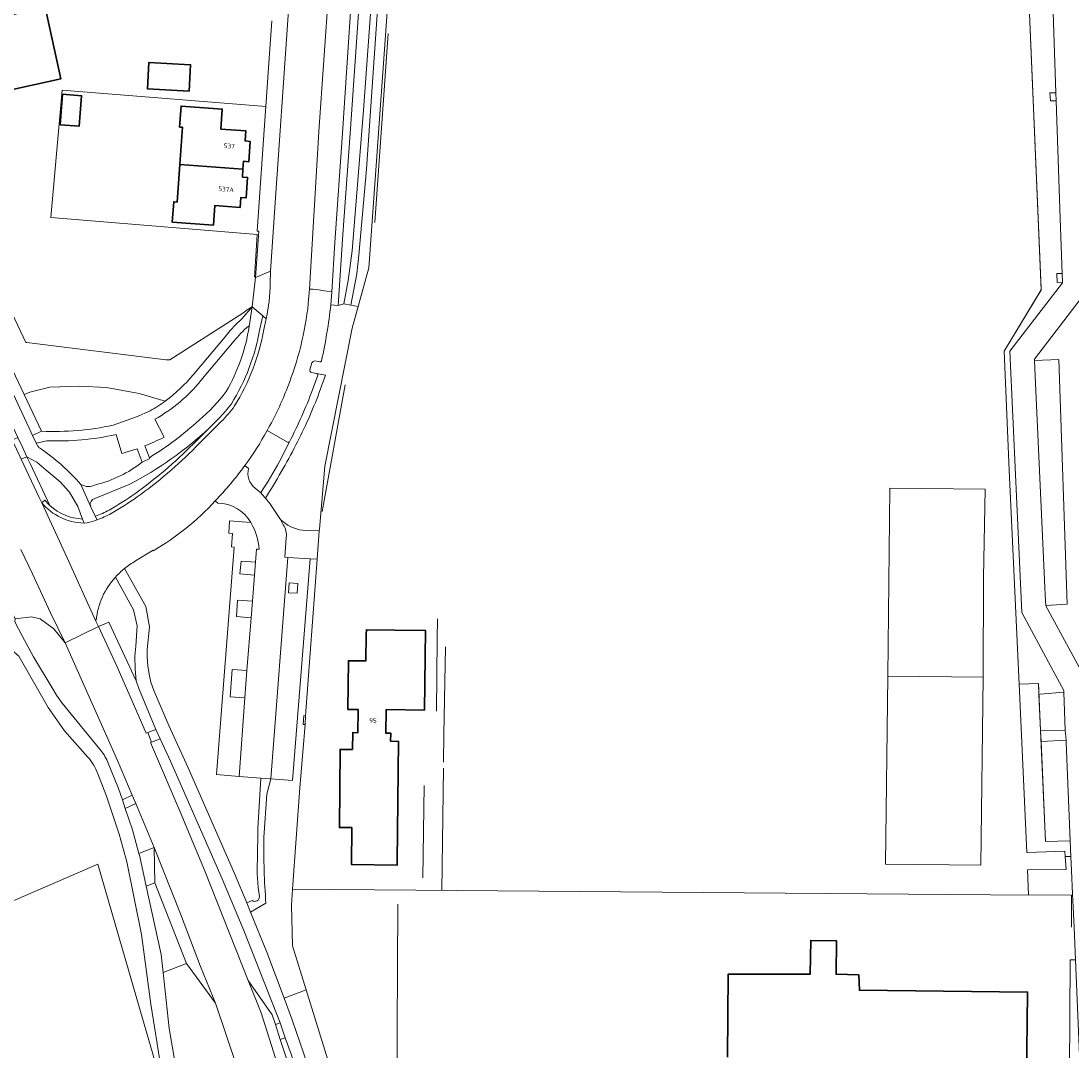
# Model space of a CAD drawing. Extents: x 151587 to 155483, y 462503 to 464608.
# Tile 8 of 236: x 152157 to 152362, y 463279 to 463480. Entities that reach past the tile are written whole.
import ezdxf
from ezdxf.enums import TextEntityAlignment as Align

# ---------------------------------------------------------------- set-up
doc = ezdxf.new("R2010")
doc.units = 0
doc.header["$LTSCALE"] = 0.5
for name, color, linetype, lineweight in [('B-RO-GR-BEPLANTING_CULTUUR_BOSPLANTSOEN-GV', 251, 'CONTINUOUS', 18), ('B-RO-GR-BOS_GEMENGD-GV', 251, 'CONTINUOUS', 13), ('B-RO-GR-GROENVOORZIENING-GV', 251, 'CONTINUOUS', 18), ('B-RO-GR-HAAG-GV', 251, 'CONTINUOUS', 13), ('B-RO-IE-TERREINAFSCHEIDING_KUNSTMATIG_HEKWERK-G', 251, 'IE-TERREINAFSCHEIDING-KUNSTMATIG', 18), ('B-RO-OG-BEBOUWING-GV', 6, 'CONTINUOUS', 35), ('B-RO-OG-BEBOUWING-T18', 1, 'CONTINUOUS', 18), ('B-RO-OG-TERREIN_CULTUURSCHEIDING-GV', 251, 'CONTINUOUS', 18), ('B-RO-OG-TERREIN_ONBEGROEID-GV', 251, 'CONTINUOUS', 18), ('B-RO-OG-WATER_GREPPEL-GV', 251, 'CONTINUOUS', 18), ('B-RO-OG-WATER_SLOOT-GV', 251, 'CONTINUOUS', 18), ('B-RO-VH-VERHARDING_ASFALT-GV', 251, 'CONTINUOUS', 18), ('B-RO-VH-VERHARDING_BETONSTRAATSTEEN-GV', 251, 'CONTINUOUS', 18), ('B-RO-VH-VERHARDING_GRASBETONSTEEN-GV', 251, 'CONTINUOUS', 18), ('B-RO-VH-VERHARDING_HALFVERHARDING-GV', 251, 'CONTINUOUS', 18), ('B-RO-VH-VERHARDING_STRAATBAKSTEEN-GV', 251, 'CONTINUOUS', 18), ('B-RO-VH-VERHARDING_TEGEL-GV', 251, 'CONTINUOUS', 18)]:
    doc.layers.add(name, color=color, linetype=linetype, lineweight=lineweight)
doc.styles.add('NLCS-ISO-M200-T18', font='NLCS-ISO.ttf', dxfattribs={"height": 0.36})
doc.linetypes.add('IE-TERREINAFSCHEIDING-KUNSTMATIG', pattern='A,4,[82,NLCS.SHX,S=0.75,R=90,X=0,Y=0],4,-2', length=10)

msp = doc.modelspace()

# ---------------------------------------------------------------- linework, layer by layer
at = {"layer": 'B-RO-GR-BEPLANTING_CULTUUR_BOSPLANTSOEN-GV', "flags": 128}
for points in [[(152200.215, 463421.865), (152202.267, 463424.205), (152201.294, 463423.648), (152200.447, 463422.997), (152186.173, 463413.89), (152185.399, 463413.869), (152158.253, 463417.275), (152158.05, 463417.254), (152139.633, 463456.161), (152136.839, 463462.065), (152133.478, 463469.165), (152128.193, 463480.065), (152125.413, 463492.973), (152119.858, 463493.47), (152116.54, 463500), (152115.038, 463502.899), (152112.917, 463501.88), (152114.845, 463497.437), (152117.463, 463491.793), (152126.962, 463472.018), (152129.867, 463465.888)], [(152129.867, 463465.888), (152157.734, 463407.083), (152158.807, 463407.527), (152162.761, 463408.56), (152168.517, 463408.748), (152173.789, 463408.466), (152180.204, 463407.308), (152185.254, 463405.817)], [(152190.781, 463411.02), (152197.271, 463418.779)], [(152209.143, 463397.781), (152205.142, 463400.065)], [(152207.639, 463394.121), (152209.552, 463397.893)], [(152200.818, 463393.219), (152201.529, 463392.681)], [(152202.822, 463388.786), (152203.926, 463387.921)], [(152195.518, 463385.912), (152195.03, 463386.359)], [(152203.283, 463316.259), (152203.327, 463322.399), (152203.967, 463332.22), (152199.677, 463332.547), (152195.289, 463332.884), (152198.701, 463377.288), (152198.193, 463377.339), (152198.406, 463379.942), (152197.674, 463380), (152197.842, 463382.432), (152202, 463382.092)], [(152182.935, 463376.607), (152182.883, 463376.693), (152179.466, 463374.61)], [(152212.569, 463342.693), (152212.215, 463342.708), (152212.307, 463344.403), (152212.683, 463344.395), (152214.939, 463374.951), (152213.547, 463375.034), (152210.143, 463331.75), (152205.871, 463332.075), (152205.09, 463329.088), (152204.553, 463320.604)], [(152177.305, 463373.106), (152181.461, 463365.726)], [(152181.461, 463365.726), (152182.218, 463361.738), (152181.767, 463357.296), (152181.717, 463355.869), (152181.858, 463354.15), (152182.126, 463352.499), (152182.48, 463350.962), (152183.052, 463349.328), (152185.769, 463342.943), (152185.959, 463342.496), (152189.715, 463334.224), (152198.792, 463313.602), (152201.191, 463307.871), (152202.248, 463308.309)], [(152204.943, 463307.789), (152201.937, 463306.045), (152205.098, 463298.245), (152208.474, 463289.253), (152212.802, 463290.871), (152210.152, 463299.451), (152209.896, 463307.395), (152210.126, 463310.539), (152211.573, 463330.311), (152212.569, 463342.693)]]:
    msp.add_lwpolyline(points, dxfattribs=at)
at = {"layer": 'B-RO-GR-BEPLANTING_CULTUUR_BOSPLANTSOEN-GV'}
for points in [[(152197.271, 463418.779, -0.034167), (152200.215, 463421.865)], [(152185.254, 463405.817, 0.0624411), (152190.781, 463411.02)], [(152205.142, 463400.065, -0.0399534), (152200.818, 463393.219)], [(152209.552, 463397.893, -0.2157217), (152209.143, 463397.781)], [(152203.926, 463387.921, 0.0188661), (152207.639, 463394.121)], [(152201.529, 463392.681, 0.2914162), (152202.822, 463388.786)], [(152195.03, 463386.359, -0.0772192), (152182.935, 463376.607)], [(152202, 463382.092, 0.2603609), (152195.518, 463385.912)], [(152179.466, 463374.61, 0.0297152), (152177.305, 463373.106)], [(152204.553, 463320.604, 0.0260604), (152204.943, 463307.789)], [(152203.646, 463309.1, -0.0515456), (152203.283, 463316.259)], [(152202.248, 463308.309, 0.647336), (152203.646, 463309.1)]]:
    msp.add_lwpolyline(points, format="xyb", dxfattribs=at)
at = {"layer": 'B-RO-GR-BEPLANTING_CULTUUR_BOSPLANTSOEN-GV', "flags": 128}
msp.add_lwpolyline([(152228.766, 463178.239), (152208.931, 463245.609), (152208.155, 463248.245), (152202.562, 463265.892), (152199.327, 463275.719), (152195.085, 463288.243), (152189.392, 463296.017), (152184.833, 463294.241), (152186.026, 463283.35), (152189.318, 463264.431), (152193.528, 463250.88), (152200.622, 463231.857), (152213.524, 463200.505), (152217.23, 463192.623), (152218.894, 463190.42), (152223.105, 463184.513), (152225.545, 463179.652), (152226.568, 463177.582)], close=True, dxfattribs=at)
at = {"layer": 'B-RO-GR-BOS_GEMENGD-GV', "flags": 128}
for points in [[(152170.145, 463336.318), (152165.561, 463341.459), (152162.423, 463345.987), (152156.697, 463356.024), (152155.767, 463356.821), (152147.933, 463353.542), (152137.314, 463349.226), (152122.023, 463342.832), (152132.809, 463316.924), (152136.064, 463307.604)], [(152126.248, 463295.891), (152126.188, 463295.541), (152172.107, 463315.391), (152189.067, 463256.76), (152189.191, 463256.764), (152188.486, 463258.956), (152186.659, 463265.557), (152184.482, 463275.464), (152182.449, 463288.085), (152180.629, 463301.686), (152177.767, 463315.875), (152177.588, 463316.573), (152176.294, 463321.242), (152173.787, 463328.707), (152172.085, 463333.037)]]:
    msp.add_lwpolyline(points, dxfattribs=at)
at = {"layer": 'B-RO-GR-BOS_GEMENGD-GV'}
msp.add_lwpolyline([(152172.085, 463333.037, 0.0963327), (152170.145, 463336.318)], format="xyb", dxfattribs=at)
at = {"layer": 'B-RO-GR-BOS_GEMENGD-GV', "flags": 128}
msp.add_lwpolyline([(152124.116, 463283.446), (152123.491, 463277.136), (152122.215, 463264.635), (152121.009, 463259.339), (152120.954, 463257.378), (152121.589, 463256.267), (152123.233, 463256.019), (152140.347, 463255.688), (152165.109, 463255.893), (152189.067, 463256.76), (152172.107, 463315.391), (152126.188, 463295.541)], close=True, dxfattribs=at)
at = {"layer": 'B-RO-GR-GROENVOORZIENING-GV', "flags": 128}
for points in [[(152215.379, 463380.807), (152216.456, 463393.081), (152221.798, 463420.049), (152222.969, 463424.314), (152221.497, 463424.559), (152220.159, 463424.782), (152219.03, 463424.506), (152217.592, 463424.603)], [(152215.451, 463413.453), (152214.467, 463413.649)], [(152213.927, 463413.29), (152213.521, 463411.941)], [(152213.84, 463411.391), (152214.818, 463411.196), (152216.535, 463410.853), (152215.355, 463407.505)], [(152158.266, 463394.942), (152157.119, 463394.482), (152160.671, 463386.985), (152161.157, 463385.966), (152161.751, 463386.457)], [(152162.737, 463385.422), (152158.884, 463393.627), (152158.266, 463394.942)], [(152205.968, 463385.454), (152207.79, 463382.695)], [(152212.107, 463380.603), (152215.352, 463380.514), (152215.379, 463380.807)], [(152178.814, 463328.867), (152175.973, 463335.65), (152165.697, 463358.62), (152163.496, 463361.338), (152160.84, 463363.275), (152159.169, 463363.711), (152155.946, 463363.321), (152155.903, 463362.733), (152157.314, 463359.964), (152159.522, 463355.883), (152163.208, 463349.822), (152164.052, 463348.416), (152165.11, 463346.838), (152172.453, 463337.903)], [(152173.982, 463335.474), (152176.129, 463330.173), (152176.89, 463327.946), (152178.814, 463328.867)]]:
    msp.add_lwpolyline(points, dxfattribs=at)
at = {"layer": 'B-RO-GR-GROENVOORZIENING-GV'}
for points in [[(152217.592, 463424.603, -0.0271585), (152215.8, 463413.702)], [(152214.467, 463413.649, 0.3460228), (152213.927, 463413.29)], [(152215.8, 463413.702, -0.4110631), (152215.451, 463413.453)], [(152213.521, 463411.941, 0.4496752), (152213.84, 463411.391)], [(152215.355, 463407.505, -0.0269407), (152210.799, 463397.256)], [(152210.799, 463397.256, -0.0205703), (152204.831, 463386.874)], [(152161.751, 463386.457, 0.0351225), (152162.737, 463385.422)], [(152204.831, 463386.874, -0.0105598), (152205.968, 463385.454)], [(152207.79, 463382.695, 0.1625051), (152212.107, 463380.603)], [(152172.453, 463337.903, -0.0753036), (152173.982, 463335.474)]]:
    msp.add_lwpolyline(points, format="xyb", dxfattribs=at)
at = {"layer": 'B-RO-GR-GROENVOORZIENING-GV', "flags": 128}
for points in [[(152202.701, 463371.858), (152202.901, 463374.346), (152200.068, 463374.574), (152199.867, 463372.086)], [(152211.172, 463370.226), (152209.458, 463370.339), (152209.33, 463368.402), (152211.044, 463368.289)], [(152202.282, 463366.749), (152199.394, 463366.96), (152199.159, 463363.735), (152202.047, 463363.524)], [(152181.894, 463341.09), (152183.461, 463341.708), (152180.122, 463349.692), (152179.57, 463351.17), (152174.281, 463362.628), (152172.231, 463361.791), (152175.869, 463353.936), (152181.57, 463340.962)], [(152201.23, 463353.218), (152198.353, 463353.433), (152197.955, 463348.105), (152200.833, 463347.889)], [(152206.772, 463284.124), (152207.722, 463284.438), (152200.592, 463302.468), (152196.38, 463312.52), (152186.282, 463335.526), (152184.299, 463339.889), (152182.573, 463339.233), (152182.396, 463339.169), (152188.394, 463325.191), (152193.034, 463313.915), (152201.477, 463292.699), (152206.145, 463286.023)], [(152183.1, 463318.636), (152179.503, 463327.221), (152177.467, 463326.256), (152178.891, 463322.09), (152180.125, 463317.477)]]:
    msp.add_lwpolyline(points, close=True, dxfattribs=at)
at = {"layer": 'B-RO-GR-HAAG-GV', "flags": 128}
for points in [[(152162.737, 463385.422), (152158.884, 463393.627), (152158.266, 463394.942), (152157.119, 463394.482)], [(152157.119, 463394.482), (152160.671, 463386.985), (152161.157, 463385.966), (152161.751, 463386.457)], [(152173.982, 463335.474), (152176.129, 463330.173), (152176.89, 463327.946), (152178.814, 463328.867), (152175.973, 463335.65), (152165.697, 463358.62), (152163.496, 463361.338), (152160.84, 463363.275), (152159.169, 463363.711), (152155.946, 463363.321), (152155.903, 463362.733), (152157.314, 463359.964), (152159.522, 463355.883), (152163.208, 463349.822), (152164.052, 463348.416), (152165.11, 463346.838), (152172.453, 463337.903)]]:
    msp.add_lwpolyline(points, dxfattribs=at)
at = {"layer": 'B-RO-GR-HAAG-GV'}
for points in [[(152161.751, 463386.457, 0.0351225), (152162.737, 463385.422)], [(152172.453, 463337.903, -0.0753036), (152173.982, 463335.474)]]:
    msp.add_lwpolyline(points, format="xyb", dxfattribs=at)
at = {"layer": 'B-RO-GR-HAAG-GV', "flags": 128}
for points in [[(152172.231, 463361.791), (152175.869, 463353.936), (152181.57, 463340.962), (152181.894, 463341.09), (152183.461, 463341.708), (152180.122, 463349.692), (152179.57, 463351.17), (152174.281, 463362.628)], [(152206.772, 463284.124), (152207.722, 463284.438), (152200.592, 463302.468), (152196.38, 463312.52), (152186.282, 463335.526), (152184.299, 463339.889), (152182.573, 463339.233), (152182.396, 463339.169), (152188.394, 463325.191), (152193.034, 463313.915), (152201.477, 463292.699), (152206.145, 463286.023)], [(152177.467, 463326.256), (152178.891, 463322.09), (152180.125, 463317.477), (152183.1, 463318.636), (152179.503, 463327.221)]]:
    msp.add_lwpolyline(points, close=True, dxfattribs=at)
at = {"layer": 'B-RO-IE-TERREINAFSCHEIDING_KUNSTMATIG_HEKWERK-G', "flags": 128}
for points in [[(152215.379, 463380.807), (152216.456, 463393.081), (152221.798, 463420.049), (152225.035, 463431.841), (152229.881, 463500)], [(152353.304, 463500), (152356.315, 463427.805)], [(152226.209, 463440.691), (152228.818, 463477.587)], [(152165.157, 463466.522), (152162.946, 463441.647)], [(152204.888, 463463.322), (152165.157, 463466.522)], [(152162.946, 463441.647), (152203.221, 463438.315)], [(152203.221, 463438.315), (152202.678, 463429.983)], [(152356.386, 463427.632), (152349.133, 463415.559), (152350.071, 463392.299)], [(152202.267, 463424.205), (152201.294, 463423.648), (152200.447, 463422.997)], [(152200.447, 463422.997), (152186.173, 463413.89)], [(152158.253, 463417.275), (152158.05, 463417.254)], [(152185.399, 463413.869), (152158.253, 463417.275)], [(152186.173, 463413.89), (152185.399, 463413.869)], [(152220.39, 463409), (152215.926, 463384.234)], [(152350.071, 463392.299), (152352.057, 463350.522)], [(152345.067, 463371.356), (152345.377, 463388.631), (152326.777, 463388.818), (152326.376, 463352.11)], [(152215.352, 463380.514), (152215.379, 463380.807)], [(152214.939, 463374.951), (152215.352, 463380.514)], [(152212.683, 463344.395), (152214.939, 463374.951)], [(152345.006, 463351.918), (152345.067, 463371.356)], [(152238.4, 463359.364), (152238.451, 463363.308)], [(152238.215, 463345.277), (152238.4, 463359.364)], [(152239.708, 463340.721), (152240, 463357.843)], [(152326.376, 463352.11), (152325.936, 463315.395), (152344.58, 463315.243)], [(152345.006, 463351.918), (152326.376, 463352.11)], [(152344.58, 463315.243), (152345.006, 463351.918)], [(152352.057, 463350.522), (152355.804, 463350.649), (152356.218, 463341.472)], [(152352.057, 463350.522), (152353.531, 463317.654), (152360.982, 463317.92), (152361.043, 463316.873)], [(152212.569, 463342.693), (152212.683, 463344.395)], [(152211.573, 463330.311), (152212.569, 463342.693)], [(152239.616, 463335.308), (152239.708, 463340.721)], [(152356.218, 463341.472), (152357.189, 463319.904)], [(152239.308, 463310.287), (152239.587, 463334.132)], [(152210.126, 463310.539), (152211.573, 463330.311)], [(152235.603, 463312.73), (152235.823, 463330.766)], [(152361.043, 463316.873), (152361.189, 463314.392), (152353.677, 463314.331), (152353.851, 463309.433)], [(152209.896, 463307.395), (152210.126, 463310.539)], [(152346.435, 463309.428), (152210.126, 463310.539)], [(152346.435, 463309.428), (152362.268, 463309.369), (152362.262, 463303.135)], [(152210.152, 463299.451), (152209.896, 463307.395)], [(152230.692, 463307.586), (152230.526, 463270.792), (152264.898, 463270.486)], [(152212.802, 463290.871), (152210.152, 463299.451)], [(152362.017, 463296.708), (152361.845, 463275.002)], [(152221.51, 463262.674), (152212.802, 463290.871)]]:
    msp.add_lwpolyline(points, dxfattribs=at)
at = {"layer": 'B-RO-OG-BEBOUWING-GV', "flags": 128}
for points in [[(152145.337, 463464.433), (152164.882, 463468.755), (152161.81, 463482.713), (152152.582, 463480.665)], [(152353.549, 463277.1), (152353.568, 463279.093), (152353.677, 463290.201), (152353.679, 463290.419), (152320.85, 463290.782), (152320.717, 463293.795), (152316.293, 463293.924), (152316.364, 463300.452), (152311.324, 463300.507), (152311.252, 463293.945), (152295.217, 463293.946), (152295.048, 463277.734)]]:
    msp.add_lwpolyline(points, dxfattribs=at)
for points in [[(152189.933, 463466.355), (152190.204, 463471.482), (152182.046, 463471.913), (152181.774, 463466.787)], [(152164.726, 463459.772), (152168.433, 463459.46), (152168.935, 463465.439), (152165.228, 463465.751)], [(152188.097, 463451.984), (152200.454, 463451.089), (152200.566, 463452.63), (152201.564, 463452.557), (152201.851, 463456.527), (152200.854, 463456.599), (152200.996, 463458.564), (152196.129, 463458.917), (152196.413, 463462.84), (152188.374, 463463.423), (152188.077, 463459.32), (152188.626, 463459.28)], [(152200.454, 463451.089), (152188.097, 463451.984), (152187.568, 463444.682), (152186.919, 463444.729), (152186.631, 463440.749), (152194.67, 463440.167), (152194.947, 463443.992), (152199.914, 463443.632), (152200.054, 463445.568), (152201.052, 463445.496), (152201.34, 463449.475), (152200.343, 463449.548)], [(152230.582, 463315.995), (152230.829, 463339.38), (152229.284, 463339.4), (152229.302, 463340.999), (152228.331, 463341.011), (152228.385, 463345.595), (152235.896, 463345.493), (152236.106, 463361.008), (152230.108, 463361.089), (152224.544, 463361.164), (152224.532, 463360.292), (152224.462, 463355.089), (152221.028, 463355.135), (152220.934, 463345.688), (152220.933, 463345.629), (152221.735, 463345.622), (152222.925, 463345.612), (152222.886, 463341.07), (152221.883, 463341.086), (152221.829, 463337.824), (152219.429, 463337.825), (152219.292, 463322.555), (152221.697, 463322.554), (152221.668, 463315.312), (152230.574, 463315.223)]]:
    msp.add_lwpolyline(points, close=True, dxfattribs=at)
at = {"layer": 'B-RO-OG-TERREIN_CULTUURSCHEIDING-GV', "flags": 128}
for points in [[(152359.214, 463466.025), (152358.394, 463489.592), (152358.35, 463489.589), (152357.221, 463489.5), (152357.194, 463491.267), (152358.281, 463491.254), (152358.336, 463491.253), (152357.926, 463503.053)], [(152353.304, 463500), (152356.326, 463427.533), (152349.133, 463415.559), (152350.071, 463392.299), (152352.057, 463350.522), (152355.804, 463350.649), (152355.899, 463348.551), (152356.154, 463348.574), (152360.751, 463348.98), (152360.74, 463349.292), (152358.207, 463353.983), (152352.54, 463364.512), (152350.247, 463415.53), (152360.505, 463428.935), (152360.501, 463429.043), (152359.48, 463428.99), (152359.42, 463430.708), (152360.442, 463430.746), (152360.069, 463441.46), (152359.269, 463464.457), (152359.247, 463464.457), (152358.132, 463464.451), (152358.048, 463466.008), (152359.206, 463466.025), (152359.214, 463466.025)], [(152201.658, 463420.401), (152201.497, 463420.463)], [(152198.73, 463417.562), (152192.241, 463409.805)], [(152185.254, 463405.817), (152180.204, 463407.308), (152173.789, 463408.466), (152168.517, 463408.748), (152162.761, 463408.56), (152158.807, 463407.527), (152157.734, 463407.083), (152161.12, 463399.939)], [(152183.263, 463402.272), (152185.041, 463398.759)], [(152180.779, 463393.892), (152179.773, 463396.506), (152176.794, 463395.554), (152175.684, 463399.302)], [(152190.698, 463397.404), (152193.895, 463400.592)], [(152162.143, 463398.078), (152160.085, 463397.569), (152160.332, 463397.138)], [(152181.305, 463397.084), (152182.162, 463394.765)], [(152158.266, 463394.942), (152158.884, 463393.627), (152162.737, 463385.422)], [(152169.113, 463382.789), (152168.192, 463385.216), (152166.564, 463388.058), (152164.716, 463390.044), (152162.012, 463392.306), (152160.191, 463393.906), (152158.266, 463394.942)], [(152178.236, 463389.53), (152171.493, 463386.81)], [(152170.656, 463385.33), (152171.613, 463383.318)], [(152172.231, 463361.791), (152174.281, 463362.628), (152179.57, 463351.17), (152179.374, 463353.473), (152179.32, 463356.032), (152179.501, 463357.996), (152179.786, 463361.938), (152179.068, 463365.088), (152175.564, 463371.452)], [(152171.795, 463363.07), (152171.666, 463363.01), (152172.231, 463361.791)]]:
    msp.add_lwpolyline(points, dxfattribs=at)
at = {"layer": 'B-RO-OG-TERREIN_CULTUURSCHEIDING-GV'}
for points in [[(152197.191, 463407.701, 0.091738), (152201.658, 463420.401)], [(152201.497, 463420.463, 0.0342248), (152198.73, 463417.562)], [(152192.241, 463409.805, -0.0910274), (152183.263, 463402.272)], [(152191.866, 463402.083, 0.0580231), (152197.191, 463407.701)], [(152182.324, 463403.924, 0.0288677), (152185.254, 463405.817)], [(152175.096, 463401.109, 0.0281292), (152182.324, 463403.924)], [(152182.162, 463394.765, 0.0491034), (152191.866, 463402.083)], [(152161.12, 463399.939, 0.0653948), (152175.096, 463401.109)], [(152175.684, 463399.302, -0.066902), (152162.143, 463398.078)], [(152193.895, 463400.592, -0.068741), (152178.236, 463389.53)], [(152179.357, 463387.722, 0.0401953), (152190.698, 463397.404)], [(152185.041, 463398.759, -0.0216494), (152181.305, 463397.084)], [(152160.332, 463397.138, 0.13873), (152160.717, 463396.666)], [(152160.717, 463396.666, -0.0629612), (152168.786, 463389.549)], [(152171.655, 463389.478, 0.1059034), (152180.779, 463393.892)], [(152168.786, 463389.549, 0.2687341), (152171.655, 463389.478)], [(152174.322, 463384.551, 0.0177612), (152179.357, 463387.722)], [(152162.737, 463385.422, 0.1752286), (152169.113, 463382.789)], [(152171.493, 463386.81, 0.3913761), (152170.656, 463385.33)], [(152171.613, 463383.318, 0.0416527), (152174.322, 463384.551)], [(152175.564, 463371.452, 0.1652006), (152171.795, 463363.07)]]:
    msp.add_lwpolyline(points, format="xyb", dxfattribs=at)
at = {"layer": 'B-RO-OG-TERREIN_CULTUURSCHEIDING-GV', "flags": 128}
for points in [[(152180.125, 463317.477), (152180.281, 463316.895), (152181.541, 463311.112), (152183.25, 463311.778), (152183.1, 463318.636)], [(152363.03, 463296.754), (152362.017, 463296.708), (152361.845, 463275.002), (152361.73, 463260.506), (152361.557, 463243.719), (152363.966, 463244.39), (152364.232, 463268.818)], [(152212.802, 463290.871), (152208.474, 463289.253), (152210.126, 463284.854), (152215.143, 463270.272), (152217.57, 463262.326), (152221.108, 463249.177), (152222.679, 463243.336), (152223.373, 463241.128), (152227.499, 463243.181), (152223.154, 463257.469), (152221.51, 463262.674)], [(152216.107, 463247.715), (152217.814, 463241.862), (152220.75, 463240.734), (152221.407, 463240.907), (152219.191, 463248.615), (152216.401, 463258.316), (152212.931, 463269.458), (152209.856, 463278.333), (152208.694, 463281.494), (152207.743, 463281.18), (152211.243, 463270.576), (152214.026, 463262.329), (152214.601, 463253.746), (152214.37, 463253.67)]]:
    msp.add_lwpolyline(points, close=True, dxfattribs=at)
at = {"layer": 'B-RO-OG-TERREIN_ONBEGROEID-GV', "flags": 128}
msp.add_lwpolyline([(152361.054, 463341.597), (152356.218, 463341.472), (152356.312, 463339.375), (152356.371, 463339.378), (152361.2, 463339.6)], close=True, dxfattribs=at)
at = {"layer": 'B-RO-OG-WATER_GREPPEL-GV', "flags": 128}
msp.add_lwpolyline([(152230.368, 463567.046), (152228.75, 463542.513), (152226.919, 463511.881), (152226.58, 463500.001), (152225.947, 463489.542), (152223.968, 463462.604), (152221.805, 463435.132), (152220.977, 463429.359), (152220.159, 463424.782), (152221.497, 463424.559), (152222.685, 463430.628), (152223.108, 463434.317), (152224.546, 463451.102), (152226.78, 463483.161), (152227.758, 463497.868), (152227.947, 463500.001), (152229.574, 463512.764), (152232.325, 463552.949), (152233.333, 463565.009)], dxfattribs=at)
at = {"layer": 'B-RO-OG-WATER_SLOOT-GV', "flags": 128}
for points in [[(152228.621, 463564.747), (152228.543, 463563.52), (152227.606, 463548.77), (152226.341, 463530.25), (152224.274, 463500), (152223.042, 463481.556), (152221.364, 463458.061), (152219.958, 463438.366), (152219.03, 463424.506), (152220.159, 463424.782), (152220.977, 463429.359), (152221.805, 463435.132), (152223.968, 463462.604), (152225.947, 463489.542), (152226.58, 463500.001), (152226.919, 463511.881), (152228.75, 463542.513), (152230.368, 463567.046)], [(152233.333, 463565.009), (152232.325, 463552.949), (152229.574, 463512.764), (152227.947, 463500.001), (152227.758, 463497.868), (152226.78, 463483.161), (152224.546, 463451.102), (152223.108, 463434.317), (152222.685, 463430.628), (152221.497, 463424.559), (152222.969, 463424.314), (152225.035, 463431.841), (152229.881, 463500), (152234.566, 463565.856)]]:
    msp.add_lwpolyline(points, dxfattribs=at)
at = {"layer": 'B-RO-VH-VERHARDING_ASFALT-GV', "flags": 128}
for points in [[(152138.168, 463437.682), (152156.49, 463398.723), (152157.388, 463396.813), (152158.266, 463394.942), (152160.191, 463393.906), (152162.012, 463392.306), (152164.716, 463390.044), (152166.564, 463388.058), (152168.192, 463385.216), (152169.113, 463382.789), (152169.409, 463382.01), (152170.044, 463382.031)], [(152205.856, 463431.176), (152202.876, 463429.964), (152202.391, 463425.373), (152202.267, 463424.205), (152204.339, 463422.46), (152204.999, 463421.905)], [(152205.766, 463428.803), (152205.856, 463431.176)], [(152203.741, 463419.932), (152204.339, 463422.46), (152202.267, 463424.205), (152201.658, 463420.401)], [(152160.332, 463397.138), (152160.085, 463397.569), (152159.359, 463399.11), (152158.686, 463400.539), (152150.067, 463418.833)], [(152193.895, 463400.592), (152195.657, 463402.349)], [(152157.076, 463376.872), (152159.321, 463372.085), (152162.879, 463364.498), (152165.697, 463358.62), (152172.231, 463361.791), (152171.666, 463363.01), (152166.085, 463375.182), (152161.157, 463385.966), (152160.671, 463386.985), (152157.119, 463394.482), (152156.258, 463396.298)], [(152182.162, 463394.765), (152182.241, 463394.603), (152180.779, 463393.892)], [(152168.786, 463389.549), (152170.656, 463385.33)], [(152171.945, 463382.619), (152171.613, 463383.318), (152170.656, 463385.33), (152168.786, 463389.549)], [(152171.493, 463386.81), (152178.236, 463389.53)], [(152152.158, 463371.614), (152154.052, 463367.468), (152155.946, 463363.321), (152159.169, 463363.711), (152160.84, 463363.275), (152163.496, 463361.338), (152165.697, 463358.62), (152162.879, 463364.498), (152159.321, 463372.085), (152157.076, 463376.872)], [(152215.143, 463270.272), (152210.126, 463284.854), (152208.474, 463289.253), (152205.098, 463298.245), (152201.937, 463306.045), (152201.191, 463307.871), (152198.792, 463313.602), (152189.715, 463334.224), (152185.959, 463342.496), (152185.769, 463342.943), (152183.052, 463349.328), (152182.48, 463350.962), (152182.126, 463352.499), (152181.858, 463354.15), (152181.717, 463355.869), (152181.767, 463357.296), (152182.218, 463361.738), (152181.461, 463365.726), (152177.305, 463373.106)], [(152175.564, 463371.452), (152179.068, 463365.088), (152179.786, 463361.938), (152179.501, 463357.996), (152179.32, 463356.032), (152179.374, 463353.473), (152179.57, 463351.17), (152180.122, 463349.692), (152183.461, 463341.708), (152184.299, 463339.889), (152186.282, 463335.526), (152196.38, 463312.52), (152200.592, 463302.468), (152207.722, 463284.438), (152208.694, 463281.494), (152209.856, 463278.333), (152212.931, 463269.458), (152216.401, 463258.316), (152219.191, 463248.615)], [(152172.453, 463337.903), (152165.11, 463346.838), (152164.052, 463348.416), (152163.208, 463349.822), (152159.522, 463355.883), (152157.314, 463359.964), (152155.903, 463362.733)], [(152153.63, 463361.604), (152153.827, 463361.194), (152153.965, 463361.258), (152155.767, 463356.821), (152156.697, 463356.024), (152162.423, 463345.987), (152165.561, 463341.459), (152170.145, 463336.318)], [(152214.37, 463253.67), (152203.974, 463286.399), (152201.477, 463292.699), (152193.034, 463313.915), (152188.394, 463325.191), (152182.396, 463339.169), (152182.573, 463339.233), (152181.894, 463341.09), (152181.57, 463340.962), (152175.869, 463353.936), (152172.231, 463361.791), (152165.697, 463358.62), (152175.973, 463335.65), (152178.814, 463328.867), (152179.503, 463327.221), (152183.1, 463318.636), (152188.276, 463305.706), (152192.156, 463295.453), (152195.085, 463288.243), (152199.327, 463275.719)], [(152189.318, 463264.431), (152186.026, 463283.35), (152184.833, 463294.241), (152184.447, 463297.769), (152181.541, 463311.112), (152180.281, 463316.895), (152180.125, 463317.477), (152178.891, 463322.09), (152177.467, 463326.256), (152176.89, 463327.946), (152176.129, 463330.173), (152173.982, 463335.474)], [(152172.085, 463333.037), (152173.787, 463328.707), (152176.294, 463321.242), (152177.588, 463316.573), (152177.767, 463315.875), (152180.629, 463301.686), (152182.449, 463288.085), (152184.482, 463275.464)], [(152204.553, 463320.604), (152205.09, 463329.088), (152205.871, 463332.075), (152203.967, 463332.22), (152203.327, 463322.399), (152203.283, 463316.259)], [(152202.248, 463308.309), (152201.191, 463307.871)], [(152201.191, 463307.871), (152201.937, 463306.045), (152204.943, 463307.789)]]:
    msp.add_lwpolyline(points, dxfattribs=at)
at = {"layer": 'B-RO-VH-VERHARDING_ASFALT-GV'}
for points in [[(152204.999, 463421.905, 0.0511862), (152205.766, 463428.803)], [(152201.658, 463420.401, -0.091738), (152197.191, 463407.701)], [(152198.181, 463405.295, 0.0975737), (152203.741, 463419.932)], [(152197.191, 463407.701, -0.0580231), (152191.866, 463402.083)], [(152195.657, 463402.349, 0.0343903), (152198.181, 463405.295)], [(152191.866, 463402.083, -0.0491034), (152182.162, 463394.765)], [(152178.236, 463389.53, 0.068741), (152193.895, 463400.592)], [(152160.717, 463396.666, -0.13873), (152160.332, 463397.138)], [(152168.786, 463389.549, 0.0629612), (152160.717, 463396.666)], [(152180.779, 463393.892, -0.1059034), (152171.655, 463389.478)], [(152171.655, 463389.478, -0.2687341), (152168.786, 463389.549)], [(152170.656, 463385.33, -0.3913761), (152171.493, 463386.81)], [(152170.044, 463382.031, 0.042121), (152171.945, 463382.619)], [(152177.305, 463373.106, 0.0409534), (152175.564, 463371.452)], [(152173.982, 463335.474, 0.0753036), (152172.453, 463337.903)], [(152170.145, 463336.318, -0.0963327), (152172.085, 463333.037)], [(152204.943, 463307.789, -0.0260604), (152204.553, 463320.604)], [(152203.283, 463316.259, 0.0515456), (152203.646, 463309.1)], [(152203.646, 463309.1, -0.647336), (152202.248, 463308.309)]]:
    msp.add_lwpolyline(points, format="xyb", dxfattribs=at)
at = {"layer": 'B-RO-VH-VERHARDING_BETONSTRAATSTEEN-GV', "flags": 128}
for points in [[(152357.926, 463503.053), (152358.336, 463491.253), (152358.394, 463489.592), (152359.214, 463466.025), (152359.269, 463464.457), (152360.069, 463441.46), (152360.442, 463430.746), (152360.501, 463429.043), (152360.505, 463428.935), (152350.247, 463415.53)], [(152213.442, 463427.654), (152213.212, 463424.886)], [(152217.592, 463424.603), (152217.835, 463427.167), (152215.908, 463427.439)], [(152365.373, 463350.874), (152357.238, 463365.864), (152357.235, 463365.924), (152357.143, 463367.941), (152357.071, 463369.485), (152355.178, 463410.653), (152355.108, 463412.171), (152355.036, 463413.743), (152355.025, 463413.985), (152355.015, 463414.008), (152364.148, 463425.912)], [(152214.467, 463413.649), (152215.451, 463413.453)], [(152350.247, 463415.53), (152352.54, 463364.512), (152358.207, 463353.983), (152360.74, 463349.292), (152360.751, 463348.98), (152361.054, 463341.597), (152361.2, 463339.6), (152361.219, 463339.16), (152362.032, 463319.994), (152362.114, 463316.92), (152362.277, 463314.196), (152362.435, 463309.621), (152362.795, 463303.108), (152363.03, 463296.754), (152364.232, 463268.818), (152368.9, 463268.781), (152368.482, 463278.662), (152368.423, 463280.053), (152367.59, 463299.717), (152367.524, 463301.29), (152367.026, 463313.045)], [(152213.521, 463411.941), (152213.927, 463413.29)], [(152214.818, 463411.196), (152213.84, 463411.391)], [(152214.04, 463407.988), (152215.048, 463410.845)], [(152205.142, 463400.065), (152209.143, 463397.781)], [(152201.529, 463392.681), (152200.818, 463393.219)], [(152203.926, 463387.921), (152202.822, 463388.786)], [(152195.03, 463386.359), (152195.518, 463385.912)], [(152208.29, 463381.684), (152207.79, 463382.695), (152205.968, 463385.454)], [(152202, 463382.092), (152197.842, 463382.432), (152197.674, 463380), (152198.406, 463379.942), (152198.193, 463377.339), (152198.701, 463377.288), (152195.289, 463332.884), (152199.677, 463332.547), (152200.833, 463347.889), (152197.955, 463348.105), (152198.353, 463353.433), (152201.23, 463353.218)], [(152207.79, 463382.695), (152208.29, 463381.684)], [(152203.601, 463376.892), (152203.093, 463376.939), (152202.901, 463374.346), (152202.701, 463371.858), (152202.282, 463366.749), (152202.047, 463363.524), (152201.23, 463353.218), (152200.833, 463347.889), (152199.677, 463332.547), (152203.967, 463332.22), (152205.871, 463332.075), (152209.226, 463375.292), (152208.609, 463375.357), (152208.904, 463379.175)], [(152208.904, 463379.175), (152208.609, 463375.357), (152209.226, 463375.292)], [(152209.226, 463375.292), (152213.547, 463375.034), (152214.939, 463374.951), (152215.352, 463380.514), (152212.107, 463380.603)], [(152201.23, 463353.218), (152202.047, 463363.524), (152199.159, 463363.735), (152199.394, 463366.96), (152202.282, 463366.749), (152202.701, 463371.858), (152199.867, 463372.086), (152200.068, 463374.574), (152202.901, 463374.346), (152203.093, 463376.939), (152203.601, 463376.892)]]:
    msp.add_lwpolyline(points, dxfattribs=at)
for points in [[(152359.269, 463464.457), (152359.214, 463466.025), (152359.206, 463466.025), (152358.048, 463466.008), (152358.132, 463464.451), (152359.247, 463464.457)], [(152360.501, 463429.043), (152360.442, 463430.746), (152359.42, 463430.708), (152359.48, 463428.99)], [(152213.547, 463375.034), (152209.226, 463375.292), (152205.871, 463332.075), (152210.143, 463331.75)], [(152211.172, 463370.226), (152211.044, 463368.289), (152209.33, 463368.402), (152209.458, 463370.339)], [(152183.1, 463318.636), (152183.25, 463311.778), (152189.392, 463296.017), (152195.085, 463288.243), (152192.156, 463295.453), (152188.276, 463305.706)], [(152214.37, 463253.67), (152214.601, 463253.746), (152214.026, 463262.329), (152211.243, 463270.576), (152207.743, 463281.18), (152206.772, 463284.124), (152206.145, 463286.023), (152201.477, 463292.699), (152203.974, 463286.399)]]:
    msp.add_lwpolyline(points, close=True, dxfattribs=at)
at = {"layer": 'B-RO-VH-VERHARDING_BETONSTRAATSTEEN-GV'}
for points in [[(152215.908, 463427.439, 0.0409287), (152213.442, 463427.654)], [(152213.212, 463424.886, -0.06617), (152209.143, 463408.486)], [(152215.8, 463413.702, 0.0271585), (152217.592, 463424.603)], [(152213.927, 463413.29, -0.3460228), (152214.467, 463413.649)], [(152215.451, 463413.453, 0.4110631), (152215.8, 463413.702)], [(152213.84, 463411.391, -0.4496752), (152213.521, 463411.941)], [(152215.048, 463410.845, 0.3741178), (152214.818, 463411.196)], [(152209.143, 463408.486, -0.0404472), (152205.142, 463400.065)], [(152209.552, 463397.893, 0.0269468), (152214.04, 463407.988)], [(152209.143, 463397.781, 0.2157217), (152209.552, 463397.893)], [(152200.818, 463393.219, -0.0335235), (152195.03, 463386.359)], [(152202.822, 463388.786, -0.2914162), (152201.529, 463392.681)], [(152204.831, 463386.874, 0.0091728), (152203.926, 463387.921)], [(152195.518, 463385.912, -0.2603609), (152202, 463382.092)], [(152205.968, 463385.454, 0.0105598), (152204.831, 463386.874)], [(152202, 463382.092, -0.12098), (152203.601, 463376.892)], [(152203.601, 463376.892, 0.12098), (152202, 463382.092)], [(152212.107, 463380.603, -0.1625051), (152207.79, 463382.695)], [(152208.904, 463379.175, 0.1784988), (152208.29, 463381.684)], [(152208.29, 463381.684, -0.1784988), (152208.904, 463379.175)]]:
    msp.add_lwpolyline(points, format="xyb", dxfattribs=at)
at = {"layer": 'B-RO-VH-VERHARDING_GRASBETONSTEEN-GV', "flags": 128}
for points in [[(152204.339, 463422.46), (152203.741, 463419.932)], [(152204.496, 463419.779), (152204.999, 463421.905), (152204.339, 463422.46)], [(152195.657, 463402.349), (152193.895, 463400.592), (152190.698, 463397.404)], [(152191.242, 463396.86), (152196.204, 463401.807)], [(152161.751, 463386.457), (152161.157, 463385.966)], [(152171.613, 463383.318), (152171.945, 463382.619)], [(152169.409, 463382.01), (152169.113, 463382.789)]]:
    msp.add_lwpolyline(points, dxfattribs=at)
at = {"layer": 'B-RO-VH-VERHARDING_GRASBETONSTEEN-GV'}
for points in [[(152203.741, 463419.932, -0.0975737), (152198.181, 463405.295)], [(152198.817, 463404.861, 0.0976527), (152204.496, 463419.779)], [(152198.181, 463405.295, -0.0343903), (152195.657, 463402.349)], [(152196.204, 463401.807, 0.0347309), (152198.817, 463404.861)], [(152190.698, 463397.404, -0.0401953), (152179.357, 463387.722)], [(152179.8, 463387.092, 0.0401725), (152191.242, 463396.86)], [(152179.357, 463387.722, -0.0177612), (152174.322, 463384.551)], [(152174.704, 463383.882, 0.0175997), (152179.8, 463387.092)], [(152161.157, 463385.966, 0.2197485), (152169.409, 463382.01)], [(152162.737, 463385.422, -0.0351225), (152161.751, 463386.457)], [(152169.113, 463382.789, -0.1752286), (152162.737, 463385.422)], [(152174.322, 463384.551, -0.0416527), (152171.613, 463383.318)], [(152171.945, 463382.619, 0.0402576), (152174.704, 463383.882)]]:
    msp.add_lwpolyline(points, format="xyb", dxfattribs=at)
at = {"layer": 'B-RO-VH-VERHARDING_GRASBETONSTEEN-GV', "flags": 128}
for points in [[(152355.899, 463348.551), (152356.218, 463341.472), (152361.054, 463341.597), (152360.751, 463348.98), (152356.154, 463348.574)], [(152361.2, 463339.6), (152356.371, 463339.378), (152356.312, 463339.375), (152357.193, 463319.804), (152362.032, 463319.994), (152361.219, 463339.16)]]:
    msp.add_lwpolyline(points, close=True, dxfattribs=at)
at = {"layer": 'B-RO-VH-VERHARDING_HALFVERHARDING-GV', "flags": 128}
for points in [[(152326.376, 463352.11), (152345.006, 463351.918), (152345.067, 463371.356), (152345.377, 463388.631), (152326.777, 463388.818)], [(152344.58, 463315.243), (152345.006, 463351.918), (152326.376, 463352.11), (152325.936, 463315.395)]]:
    msp.add_lwpolyline(points, close=True, dxfattribs=at)
at = {"layer": 'B-RO-VH-VERHARDING_STRAATBAKSTEEN-GV', "flags": 128}
for points in [[(152216.257, 463570.41), (152216.065, 463569.617), (152215.569, 463567.573), (152215.254, 463564.671), (152214.997, 463560.846), (152214.482, 463553.185), (152213.294, 463537.685), (152213.273, 463537.383), (152212.645, 463528.492), (152211.195, 463508.413), (152206.861, 463446.419), (152205.856, 463431.176), (152205.766, 463428.803)], [(152213.212, 463424.886), (152213.442, 463427.654), (152215.277, 463458.44), (152218.224, 463500.323), (152220.487, 463533.227), (152221.689, 463548.349), (152221.919, 463551.235), (152222.5, 463558.542), (152222.786, 463560.743)], [(152224.77, 463532.117), (152224.754, 463532.134), (152224.654, 463532.241), (152221.352, 463532.594), (152220.487, 463533.227), (152218.224, 463500.323), (152215.277, 463458.44), (152213.442, 463427.654)], [(152215.908, 463427.439), (152217.835, 463427.167), (152218.365, 463436.773), (152219.894, 463458.151), (152224.77, 463532.117)], [(152204.999, 463421.905), (152204.496, 463419.779)], [(152196.204, 463401.807), (152191.242, 463396.86)], [(152161.157, 463385.966), (152166.085, 463375.182), (152171.666, 463363.01), (152171.795, 463363.07)], [(152170.044, 463382.031), (152169.409, 463382.01)], [(152179.466, 463374.61), (152182.883, 463376.693), (152182.935, 463376.607)]]:
    msp.add_lwpolyline(points, dxfattribs=at)
at = {"layer": 'B-RO-VH-VERHARDING_STRAATBAKSTEEN-GV'}
for points in [[(152205.766, 463428.803, -0.0511862), (152204.999, 463421.905)], [(152213.442, 463427.654, -0.0409287), (152215.908, 463427.439)], [(152209.143, 463408.486, 0.06617), (152213.212, 463424.886)], [(152204.496, 463419.779, -0.0976527), (152198.817, 463404.861)], [(152205.142, 463400.065, 0.0404472), (152209.143, 463408.486)], [(152198.817, 463404.861, -0.0347309), (152196.204, 463401.807)], [(152200.818, 463393.219, 0.0399534), (152205.142, 463400.065)], [(152191.242, 463396.86, -0.0401725), (152179.8, 463387.092)], [(152195.03, 463386.359, 0.0335235), (152200.818, 463393.219)], [(152179.8, 463387.092, -0.0175997), (152174.704, 463383.882)], [(152169.409, 463382.01, -0.2197485), (152161.157, 463385.966)], [(152182.935, 463376.607, 0.0772192), (152195.03, 463386.359)], [(152174.704, 463383.882, -0.0402576), (152171.945, 463382.619)], [(152171.945, 463382.619, -0.042121), (152170.044, 463382.031)], [(152175.564, 463371.452, -0.0409534), (152177.305, 463373.106)], [(152177.305, 463373.106, -0.0297152), (152179.466, 463374.61)], [(152171.795, 463363.07, -0.1652006), (152175.564, 463371.452)]]:
    msp.add_lwpolyline(points, format="xyb", dxfattribs=at)
at = {"layer": 'B-RO-VH-VERHARDING_TEGEL-GV', "flags": 128}
for points in [[(152221.364, 463458.061), (152223.042, 463481.556), (152224.274, 463500), (152226.341, 463530.25), (152225.019, 463531.849), (152224.77, 463532.117), (152219.894, 463458.151), (152218.365, 463436.773), (152217.835, 463427.167), (152217.592, 463424.603), (152219.03, 463424.506), (152219.958, 463438.366)], [(152355.108, 463412.171), (152355.178, 463410.653), (152357.071, 463369.485), (152357.143, 463367.941), (152357.235, 463365.924), (152361.426, 463366.17), (152359.778, 463413.961), (152355.036, 463413.743)], [(152158.266, 463394.942), (152157.388, 463396.813), (152156.49, 463398.723), (152155.349, 463398.218), (152156.258, 463396.298), (152157.119, 463394.482)], [(152356.218, 463341.472), (152355.899, 463348.551), (152355.804, 463350.649), (152352.057, 463350.522), (152353.531, 463317.654), (152353.59, 463317.656), (152357.284, 463317.788), (152360.982, 463317.92), (152361.043, 463316.873), (152362.114, 463316.92), (152362.032, 463319.994), (152357.193, 463319.804), (152356.312, 463339.375)], [(152183.461, 463341.708), (152181.894, 463341.09), (152182.573, 463339.233), (152184.299, 463339.889)], [(152177.467, 463326.256), (152179.503, 463327.221), (152178.814, 463328.867), (152176.89, 463327.946)], [(152183.25, 463311.778), (152181.541, 463311.112), (152184.447, 463297.769), (152184.833, 463294.241), (152189.392, 463296.017)], [(152207.722, 463284.438), (152206.772, 463284.124), (152207.743, 463281.18), (152208.694, 463281.494)]]:
    msp.add_lwpolyline(points, close=True, dxfattribs=at)
for points in [[(152206.066, 463480.061), (152205.432, 463470.872), (152204.911, 463463.32), (152204.853, 463462.483), (152203.232, 463439.001), (152203.523, 463438.981), (152202.876, 463429.964), (152205.856, 463431.176), (152206.861, 463446.419), (152211.195, 463508.413)], [(152150.067, 463418.833), (152158.686, 463400.539), (152159.359, 463399.11), (152161.12, 463399.939), (152157.734, 463407.083), (152129.867, 463465.888)], [(152201.497, 463420.463), (152201.658, 463420.401), (152202.267, 463424.205), (152200.215, 463421.865)], [(152197.271, 463418.779), (152190.781, 463411.02)], [(152192.241, 463409.805), (152198.73, 463417.562)], [(152215.048, 463410.845), (152214.04, 463407.988)], [(152215.355, 463407.505), (152216.535, 463410.853), (152214.818, 463411.196)], [(152185.041, 463398.759), (152183.263, 463402.272)], [(152161.12, 463399.939), (152159.359, 463399.11), (152160.085, 463397.569)], [(152175.684, 463399.302), (152176.794, 463395.554), (152179.773, 463396.506), (152180.779, 463393.892), (152182.241, 463394.603), (152182.162, 463394.765), (152181.305, 463397.084)], [(152160.085, 463397.569), (152162.143, 463398.078)], [(152209.552, 463397.893), (152207.639, 463394.121)]]:
    msp.add_lwpolyline(points, dxfattribs=at)
at = {"layer": 'B-RO-VH-VERHARDING_TEGEL-GV'}
for points in [[(152200.215, 463421.865, 0.034167), (152197.271, 463418.779)], [(152198.73, 463417.562, -0.0342248), (152201.497, 463420.463)], [(152183.263, 463402.272, 0.0910274), (152192.241, 463409.805)], [(152190.781, 463411.02, -0.0624411), (152185.254, 463405.817)], [(152214.818, 463411.196, -0.3741178), (152215.048, 463410.845)], [(152214.04, 463407.988, -0.0269468), (152209.552, 463397.893)], [(152210.799, 463397.256, 0.0269407), (152215.355, 463407.505)], [(152185.254, 463405.817, -0.0288677), (152182.324, 463403.924)], [(152182.324, 463403.924, -0.0281292), (152175.096, 463401.109)], [(152175.096, 463401.109, -0.0653948), (152161.12, 463399.939)], [(152162.143, 463398.078, 0.066902), (152175.684, 463399.302)], [(152181.305, 463397.084, 0.0216494), (152185.041, 463398.759)], [(152204.831, 463386.874, 0.0205703), (152210.799, 463397.256)], [(152207.639, 463394.121, -0.0188661), (152203.926, 463387.921)], [(152203.926, 463387.921, -0.0091728), (152204.831, 463386.874)]]:
    msp.add_lwpolyline(points, format="xyb", dxfattribs=at)

# ---------------------------------------------------------------- texts
at = {"layer": 'B-RO-OG-BEBOUWING-T18', "style": 'NLCS-ISO-M200-T18'}
for s, rotation, p in [('537', 355.9, (152197.774, 463455.613)), ('537A', 355.9, (152197.163, 463447.173)), ('95', 359.2, (152225.834, 463343.454))]:
    msp.add_text(s, height=0.9, rotation=rotation, dxfattribs=at).set_placement(p, align=Align.MIDDLE)

doc.saveas('drawing.dxf')
